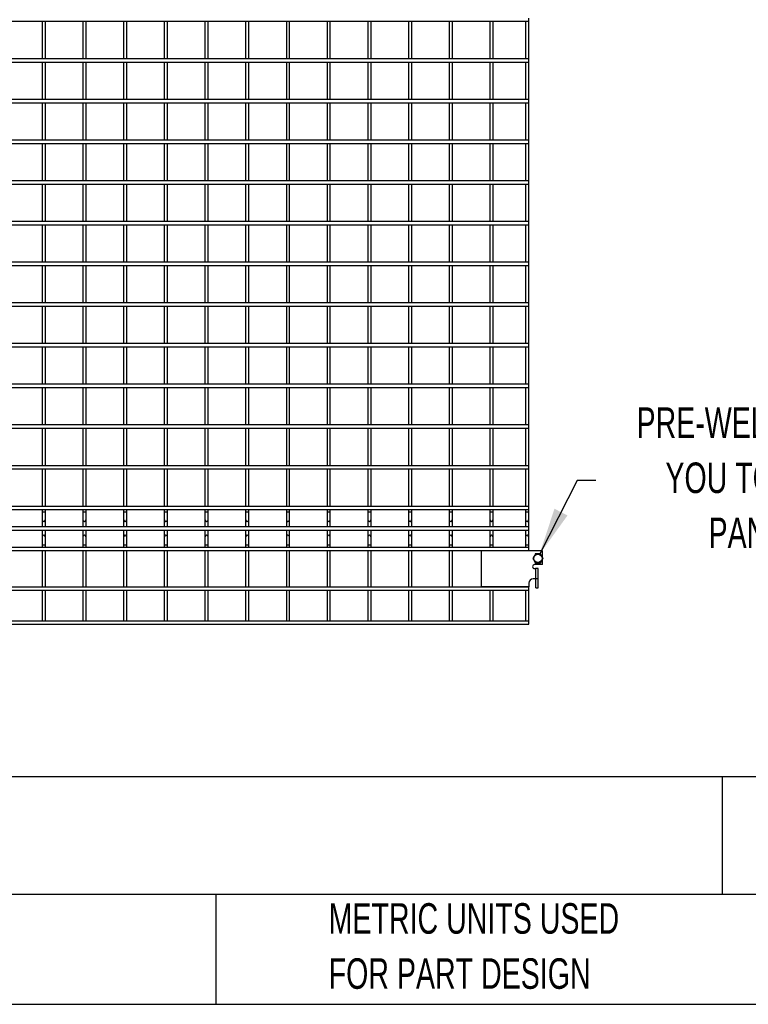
# Model space of a CAD drawing. Header units: inches. Extents: x 0.2 to 10.8, y 0.2 to 8.2.
# Tile 8 of 48: x 4.2 to 6.2, y 0.2 to 2.9. Entities that reach past the tile are written whole.
import ezdxf

# ---------------------------------------------------------------- set-up
doc = ezdxf.new("R2010")
doc.units = ezdxf.units.IN
doc.header["$MEASUREMENT"] = 0
doc.layers.add('DIMENSIONS', color=140, linetype='Continuous', lineweight=25)
doc.layers.add('TEXT', color=140, linetype='Continuous', lineweight=25)
doc.styles.add('SLDTEXTSTYLE0', font='TXT', dxfattribs={"width": 0.7})

# ---------------------------------------------------------------- blocks, each defined once
blk = doc.blocks.new('SW_NOTE_0')
at = {"layer": 'DIMENSIONS', "color": 0, "char_height": 0.5, "attachment_point": 2, "style": 'SLDTEXTSTYLE0'}
for s, insert in [('PRE-WELDED CLIPS ALLOW', (4.508, 0.645)), ('YOU TO QUICKLY LOCK', (4.487, -0.258)), ('PANELS IN PLACE', (4.557, -1.161))]:
    blk.add_mtext(s, dxfattribs=dict(at, insert=insert))
blk = doc.blocks.new('PRE-WELDED')
at = {"layer": 'DIMENSIONS', "color": 140}
blk.add_blockref('SW_NOTE_0', (-0.265, 0.85), dxfattribs=at)

msp = doc.modelspace()

# ---------------------------------------------------------------- linework, layer by layer
for p, q in [((1.72053, 2.93413), (5.60442, 2.93413)), ((4.27608, 2.93413), (4.27608, 2.83191)), ((4.28497, 2.83191), (4.28497, 2.93413)), ((4.3872, 2.93413), (4.3872, 2.83191)), ((4.39608, 2.83191), (4.39608, 2.93413)), ((4.49831, 2.93413), (4.49831, 2.83191)), ((4.5072, 2.83191), (4.5072, 2.93413)), ((4.60942, 2.93413), (4.60942, 2.83191)), ((4.61831, 2.83191), (4.61831, 2.93413)), ((4.72053, 2.93413), (4.72053, 2.83191)), ((4.72942, 2.83191), (4.72942, 2.93413)), ((4.83164, 2.93413), (4.83164, 2.83191)), ((4.84053, 2.83191), (4.84053, 2.93413)), ((4.94275, 2.93413), (4.94275, 2.83191)), ((4.95164, 2.83191), (4.95164, 2.93413)), ((5.05386, 2.93413), (5.05386, 2.83191)), ((5.06275, 2.83191), (5.06275, 2.93413)), ((5.16497, 2.93413), (5.16497, 2.83191)), ((5.17386, 2.83191), (5.17386, 2.93413)), ((5.27608, 2.93413), (5.27608, 2.83191)), ((5.28497, 2.83191), (5.28497, 2.93413)), ((5.3872, 2.93413), (5.3872, 2.83191)), ((5.39608, 2.83191), (5.39608, 2.93413)), ((5.49831, 2.93413), (5.49831, 2.83191)), ((5.5072, 2.83191), (5.5072, 2.93413)), ((5.59553, 2.93413), (5.59553, 2.83191)), ((5.60442, 2.93413), (5.60442, 2.94302)), ((5.60442, 2.83191), (5.60442, 2.93413)), ((5.60442, 2.83191), (1.72053, 2.83191)), ((1.72053, 2.82302), (5.60442, 2.82302)), ((4.27608, 2.82302), (4.27608, 2.7208)), ((4.28497, 2.7208), (4.28497, 2.82302)), ((4.3872, 2.82302), (4.3872, 2.7208)), ((4.39608, 2.7208), (4.39608, 2.82302)), ((4.49831, 2.82302), (4.49831, 2.7208)), ((4.5072, 2.7208), (4.5072, 2.82302)), ((4.60942, 2.82302), (4.60942, 2.7208)), ((4.61831, 2.7208), (4.61831, 2.82302)), ((4.72053, 2.82302), (4.72053, 2.7208)), ((4.72942, 2.7208), (4.72942, 2.82302)), ((4.83164, 2.82302), (4.83164, 2.7208)), ((4.84053, 2.7208), (4.84053, 2.82302)), ((4.94275, 2.82302), (4.94275, 2.7208)), ((4.95164, 2.7208), (4.95164, 2.82302)), ((5.05386, 2.82302), (5.05386, 2.7208)), ((5.06275, 2.7208), (5.06275, 2.82302)), ((5.16497, 2.82302), (5.16497, 2.7208)), ((5.17386, 2.7208), (5.17386, 2.82302)), ((5.27608, 2.82302), (5.27608, 2.7208)), ((5.28497, 2.7208), (5.28497, 2.82302)), ((5.3872, 2.82302), (5.3872, 2.7208)), ((5.39608, 2.7208), (5.39608, 2.82302)), ((5.49831, 2.82302), (5.49831, 2.7208)), ((5.5072, 2.7208), (5.5072, 2.82302)), ((5.59553, 2.82302), (5.59553, 2.7208)), ((5.60442, 2.82302), (5.60442, 2.83191)), ((5.60442, 2.7208), (5.60442, 2.82302)), ((5.60442, 2.7208), (1.72053, 2.7208)), ((5.60442, 2.71191), (5.60442, 2.7208)), ((1.72053, 2.71191), (5.60442, 2.71191)), ((4.27608, 2.71191), (4.27608, 2.60969)), ((4.28497, 2.60969), (4.28497, 2.71191)), ((4.3872, 2.71191), (4.3872, 2.60969)), ((4.39608, 2.60969), (4.39608, 2.71191)), ((4.49831, 2.71191), (4.49831, 2.60969)), ((4.5072, 2.60969), (4.5072, 2.71191)), ((4.60942, 2.71191), (4.60942, 2.60969)), ((4.61831, 2.60969), (4.61831, 2.71191)), ((4.72053, 2.71191), (4.72053, 2.60969)), ((4.72942, 2.60969), (4.72942, 2.71191)), ((4.83164, 2.71191), (4.83164, 2.60969)), ((4.84053, 2.60969), (4.84053, 2.71191)), ((4.94275, 2.71191), (4.94275, 2.60969)), ((4.95164, 2.60969), (4.95164, 2.71191)), ((5.05386, 2.71191), (5.05386, 2.60969)), ((5.06275, 2.60969), (5.06275, 2.71191)), ((5.16497, 2.71191), (5.16497, 2.60969)), ((5.17386, 2.60969), (5.17386, 2.71191)), ((5.27608, 2.71191), (5.27608, 2.60969)), ((5.28497, 2.60969), (5.28497, 2.71191)), ((5.3872, 2.71191), (5.3872, 2.60969)), ((5.39608, 2.60969), (5.39608, 2.71191)), ((5.49831, 2.71191), (5.49831, 2.60969)), ((5.5072, 2.60969), (5.5072, 2.71191)), ((5.59553, 2.71191), (5.59553, 2.60969)), ((5.60442, 2.60969), (5.60442, 2.71191)), ((5.60442, 2.60969), (1.72053, 2.60969)), ((5.60442, 2.6008), (5.60442, 2.60969)), ((1.72053, 2.6008), (5.60442, 2.6008)), ((4.27608, 2.6008), (4.27608, 2.49858)), ((4.28497, 2.49858), (4.28497, 2.6008)), ((4.3872, 2.6008), (4.3872, 2.49858)), ((4.39608, 2.49858), (4.39608, 2.6008)), ((4.49831, 2.6008), (4.49831, 2.49858)), ((4.5072, 2.49858), (4.5072, 2.6008)), ((4.60942, 2.6008), (4.60942, 2.49858)), ((4.61831, 2.49858), (4.61831, 2.6008)), ((4.72053, 2.6008), (4.72053, 2.49858)), ((4.72942, 2.49858), (4.72942, 2.6008)), ((4.83164, 2.6008), (4.83164, 2.49858)), ((4.84053, 2.49858), (4.84053, 2.6008)), ((4.94275, 2.6008), (4.94275, 2.49858)), ((4.95164, 2.49858), (4.95164, 2.6008)), ((5.05386, 2.6008), (5.05386, 2.49858)), ((5.06275, 2.49858), (5.06275, 2.6008)), ((5.16497, 2.6008), (5.16497, 2.49858)), ((5.17386, 2.49858), (5.17386, 2.6008)), ((5.27608, 2.6008), (5.27608, 2.49858)), ((5.28497, 2.49858), (5.28497, 2.6008)), ((5.3872, 2.6008), (5.3872, 2.49858)), ((5.39608, 2.49858), (5.39608, 2.6008)), ((5.49831, 2.6008), (5.49831, 2.49858)), ((5.5072, 2.49858), (5.5072, 2.6008)), ((5.59553, 2.6008), (5.59553, 2.49858)), ((5.60442, 2.49858), (5.60442, 2.6008)), ((5.60442, 2.49858), (1.72053, 2.49858)), ((1.72053, 2.48969), (5.60442, 2.48969)), ((4.27608, 2.48969), (4.27608, 2.38747)), ((4.28497, 2.38747), (4.28497, 2.48969)), ((4.3872, 2.48969), (4.3872, 2.38747)), ((4.39608, 2.38747), (4.39608, 2.48969)), ((4.49831, 2.48969), (4.49831, 2.38747)), ((4.5072, 2.38747), (4.5072, 2.48969)), ((4.60942, 2.48969), (4.60942, 2.38747)), ((4.61831, 2.38747), (4.61831, 2.48969)), ((4.72053, 2.48969), (4.72053, 2.38747)), ((4.72942, 2.38747), (4.72942, 2.48969)), ((4.83164, 2.48969), (4.83164, 2.38747)), ((4.84053, 2.38747), (4.84053, 2.48969)), ((4.94275, 2.48969), (4.94275, 2.38747)), ((4.95164, 2.38747), (4.95164, 2.48969)), ((5.05386, 2.48969), (5.05386, 2.38747)), ((5.06275, 2.38747), (5.06275, 2.48969)), ((5.16497, 2.48969), (5.16497, 2.38747)), ((5.17386, 2.38747), (5.17386, 2.48969)), ((5.27608, 2.48969), (5.27608, 2.38747)), ((5.28497, 2.38747), (5.28497, 2.48969)), ((5.3872, 2.48969), (5.3872, 2.38747)), ((5.39608, 2.38747), (5.39608, 2.48969)), ((5.49831, 2.48969), (5.49831, 2.38747)), ((5.5072, 2.38747), (5.5072, 2.48969)), ((5.59553, 2.48969), (5.59553, 2.38747)), ((5.60442, 2.48969), (5.60442, 2.49858)), ((5.60442, 2.38747), (5.60442, 2.48969)), ((5.60442, 2.38747), (1.72053, 2.38747)), ((1.72053, 2.37858), (5.60442, 2.37858)), ((4.27608, 2.37858), (4.27608, 2.27636)), ((4.28497, 2.27636), (4.28497, 2.37858)), ((4.3872, 2.37858), (4.3872, 2.27636)), ((4.39608, 2.27636), (4.39608, 2.37858)), ((4.49831, 2.37858), (4.49831, 2.27636)), ((4.5072, 2.27636), (4.5072, 2.37858)), ((4.60942, 2.37858), (4.60942, 2.27636)), ((4.61831, 2.27636), (4.61831, 2.37858)), ((4.72053, 2.37858), (4.72053, 2.27636)), ((4.72942, 2.27636), (4.72942, 2.37858)), ((4.83164, 2.37858), (4.83164, 2.27636)), ((4.84053, 2.27636), (4.84053, 2.37858)), ((4.94275, 2.37858), (4.94275, 2.27636)), ((4.95164, 2.27636), (4.95164, 2.37858)), ((5.05386, 2.37858), (5.05386, 2.27636)), ((5.06275, 2.27636), (5.06275, 2.37858)), ((5.16497, 2.37858), (5.16497, 2.27636)), ((5.17386, 2.27636), (5.17386, 2.37858)), ((5.27608, 2.37858), (5.27608, 2.27636)), ((5.28497, 2.27636), (5.28497, 2.37858)), ((5.3872, 2.37858), (5.3872, 2.27636)), ((5.39608, 2.27636), (5.39608, 2.37858)), ((5.49831, 2.37858), (5.49831, 2.27636)), ((5.5072, 2.27636), (5.5072, 2.37858)), ((5.59553, 2.37858), (5.59553, 2.27636)), ((5.60442, 2.37858), (5.60442, 2.38747)), ((5.60442, 2.27636), (5.60442, 2.37858)), ((5.60442, 2.27636), (1.72053, 2.27636)), ((1.72053, 2.26747), (5.60442, 2.26747)), ((4.27608, 2.26747), (4.27608, 2.16524)), ((4.28497, 2.16524), (4.28497, 2.26747)), ((4.3872, 2.26747), (4.3872, 2.16524)), ((4.39608, 2.16524), (4.39608, 2.26747)), ((4.49831, 2.26747), (4.49831, 2.16524)), ((4.5072, 2.16524), (4.5072, 2.26747)), ((4.60942, 2.26747), (4.60942, 2.16524)), ((4.61831, 2.16524), (4.61831, 2.26747)), ((4.72053, 2.26747), (4.72053, 2.16524)), ((4.72942, 2.16524), (4.72942, 2.26747)), ((4.83164, 2.26747), (4.83164, 2.16524)), ((4.84053, 2.16524), (4.84053, 2.26747)), ((4.94275, 2.26747), (4.94275, 2.16524)), ((4.95164, 2.16524), (4.95164, 2.26747)), ((5.05386, 2.26747), (5.05386, 2.16524)), ((5.06275, 2.16524), (5.06275, 2.26747)), ((5.16497, 2.26747), (5.16497, 2.16524)), ((5.17386, 2.16524), (5.17386, 2.26747)), ((5.27608, 2.26747), (5.27608, 2.16524)), ((5.28497, 2.16524), (5.28497, 2.26747)), ((5.3872, 2.26747), (5.3872, 2.16524)), ((5.39608, 2.16524), (5.39608, 2.26747)), ((5.49831, 2.26747), (5.49831, 2.16524)), ((5.5072, 2.16524), (5.5072, 2.26747)), ((5.59553, 2.26747), (5.59553, 2.16524)), ((5.60442, 2.26747), (5.60442, 2.27636)), ((5.60442, 2.16524), (5.60442, 2.26747)), ((5.60442, 2.16524), (1.72053, 2.16524)), ((1.72053, 2.15636), (5.60442, 2.15636)), ((4.27608, 2.15636), (4.27608, 2.05413)), ((4.28497, 2.05413), (4.28497, 2.15636)), ((4.3872, 2.15636), (4.3872, 2.05413)), ((4.39608, 2.05413), (4.39608, 2.15636)), ((4.49831, 2.15636), (4.49831, 2.05413)), ((4.5072, 2.05413), (4.5072, 2.15636)), ((4.60942, 2.15636), (4.60942, 2.05413)), ((4.61831, 2.05413), (4.61831, 2.15636)), ((4.72053, 2.15636), (4.72053, 2.05413)), ((4.72942, 2.05413), (4.72942, 2.15636)), ((4.83164, 2.15636), (4.83164, 2.05413)), ((4.84053, 2.05413), (4.84053, 2.15636)), ((4.94275, 2.15636), (4.94275, 2.05413)), ((4.95164, 2.05413), (4.95164, 2.15636)), ((5.05386, 2.15636), (5.05386, 2.05413)), ((5.06275, 2.05413), (5.06275, 2.15636)), ((5.16497, 2.15636), (5.16497, 2.05413)), ((5.17386, 2.05413), (5.17386, 2.15636)), ((5.27608, 2.15636), (5.27608, 2.05413)), ((5.28497, 2.05413), (5.28497, 2.15636)), ((5.3872, 2.15636), (5.3872, 2.05413)), ((5.39608, 2.05413), (5.39608, 2.15636)), ((5.49831, 2.15636), (5.49831, 2.05413)), ((5.5072, 2.05413), (5.5072, 2.15636)), ((5.59553, 2.15636), (5.59553, 2.05413)), ((5.60442, 2.15636), (5.60442, 2.16524)), ((5.60442, 2.05413), (5.60442, 2.15636)), ((5.60442, 2.05413), (1.72053, 2.05413)), ((1.72053, 2.04524), (5.60442, 2.04524)), ((4.27608, 2.04524), (4.27608, 1.94302)), ((4.28497, 1.94302), (4.28497, 2.04524)), ((4.3872, 2.04524), (4.3872, 1.94302)), ((4.39608, 1.94302), (4.39608, 2.04524)), ((4.49831, 2.04524), (4.49831, 1.94302)), ((4.5072, 1.94302), (4.5072, 2.04524)), ((4.60942, 2.04524), (4.60942, 1.94302)), ((4.61831, 1.94302), (4.61831, 2.04524)), ((4.72053, 2.04524), (4.72053, 1.94302)), ((4.72942, 1.94302), (4.72942, 2.04524)), ((4.83164, 2.04524), (4.83164, 1.94302)), ((4.84053, 1.94302), (4.84053, 2.04524)), ((4.94275, 2.04524), (4.94275, 1.94302)), ((4.95164, 1.94302), (4.95164, 2.04524)), ((5.05386, 2.04524), (5.05386, 1.94302)), ((5.06275, 1.94302), (5.06275, 2.04524)), ((5.16497, 2.04524), (5.16497, 1.94302)), ((5.17386, 1.94302), (5.17386, 2.04524)), ((5.27608, 2.04524), (5.27608, 1.94302)), ((5.28497, 1.94302), (5.28497, 2.04524)), ((5.3872, 2.04524), (5.3872, 1.94302)), ((5.39608, 1.94302), (5.39608, 2.04524)), ((5.49831, 2.04524), (5.49831, 1.94302)), ((5.5072, 1.94302), (5.5072, 2.04524)), ((5.59553, 2.04524), (5.59553, 1.94302)), ((5.60442, 2.04524), (5.60442, 2.05413)), ((5.60442, 1.94302), (5.60442, 2.04524)), ((5.60442, 1.94302), (1.72053, 1.94302)), ((5.60442, 1.93413), (5.60442, 1.94302)), ((1.72053, 1.93413), (5.60442, 1.93413)), ((4.27608, 1.93413), (4.27608, 1.83191)), ((4.28497, 1.83191), (4.28497, 1.93413)), ((4.3872, 1.93413), (4.3872, 1.83191)), ((4.39608, 1.83191), (4.39608, 1.93413)), ((4.49831, 1.93413), (4.49831, 1.83191)), ((4.5072, 1.83191), (4.5072, 1.93413)), ((4.60942, 1.93413), (4.60942, 1.83191)), ((4.61831, 1.83191), (4.61831, 1.93413)), ((4.72053, 1.93413), (4.72053, 1.83191)), ((4.72942, 1.83191), (4.72942, 1.93413)), ((4.83164, 1.93413), (4.83164, 1.83191)), ((4.84053, 1.83191), (4.84053, 1.93413)), ((4.94275, 1.93413), (4.94275, 1.83191)), ((4.95164, 1.83191), (4.95164, 1.93413)), ((5.05386, 1.93413), (5.05386, 1.83191)), ((5.06275, 1.83191), (5.06275, 1.93413)), ((5.16497, 1.93413), (5.16497, 1.83191)), ((5.17386, 1.83191), (5.17386, 1.93413)), ((5.27608, 1.93413), (5.27608, 1.83191)), ((5.28497, 1.83191), (5.28497, 1.93413)), ((5.3872, 1.93413), (5.3872, 1.83191)), ((5.39608, 1.83191), (5.39608, 1.93413)), ((5.49831, 1.93413), (5.49831, 1.83191)), ((5.5072, 1.83191), (5.5072, 1.93413)), ((5.59553, 1.93413), (5.59553, 1.83191)), ((5.60442, 1.83191), (5.60442, 1.93413)), ((5.60442, 1.83191), (1.72053, 1.83191)), ((5.60442, 1.82302), (5.60442, 1.83191)), ((1.72053, 1.82302), (5.60442, 1.82302)), ((4.27608, 1.82302), (4.27608, 1.7208)), ((4.28497, 1.7208), (4.28497, 1.82302)), ((4.3872, 1.82302), (4.3872, 1.7208)), ((4.39608, 1.7208), (4.39608, 1.82302)), ((4.49831, 1.82302), (4.49831, 1.7208)), ((4.5072, 1.7208), (4.5072, 1.82302)), ((4.60942, 1.82302), (4.60942, 1.7208)), ((4.61831, 1.7208), (4.61831, 1.82302)), ((4.72053, 1.82302), (4.72053, 1.7208)), ((4.72942, 1.7208), (4.72942, 1.82302)), ((4.83164, 1.82302), (4.83164, 1.7208)), ((4.84053, 1.7208), (4.84053, 1.82302)), ((4.94275, 1.82302), (4.94275, 1.7208)), ((4.95164, 1.7208), (4.95164, 1.82302)), ((5.05386, 1.82302), (5.05386, 1.7208)), ((5.06275, 1.7208), (5.06275, 1.82302)), ((5.16497, 1.82302), (5.16497, 1.7208)), ((5.17386, 1.7208), (5.17386, 1.82302)), ((5.27608, 1.82302), (5.27608, 1.7208)), ((5.28497, 1.7208), (5.28497, 1.82302)), ((5.3872, 1.82302), (5.3872, 1.7208)), ((5.39608, 1.7208), (5.39608, 1.82302)), ((5.49831, 1.82302), (5.49831, 1.7208)), ((5.5072, 1.7208), (5.5072, 1.82302)), ((5.59553, 1.82302), (5.59553, 1.7208)), ((5.60442, 1.7208), (5.60442, 1.82302)), ((5.60442, 1.7208), (1.72053, 1.7208)), ((5.60442, 1.71191), (5.60442, 1.7208)), ((1.72053, 1.71191), (5.60442, 1.71191)), ((4.27608, 1.71191), (4.27608, 1.60969)), ((4.28497, 1.60969), (4.28497, 1.71191)), ((4.3872, 1.71191), (4.3872, 1.60969)), ((4.39608, 1.60969), (4.39608, 1.71191)), ((4.49831, 1.71191), (4.49831, 1.60969)), ((4.5072, 1.60969), (4.5072, 1.71191)), ((4.60942, 1.71191), (4.60942, 1.60969)), ((4.61831, 1.60969), (4.61831, 1.71191)), ((4.72053, 1.71191), (4.72053, 1.60969)), ((4.72942, 1.60969), (4.72942, 1.71191)), ((4.83164, 1.71191), (4.83164, 1.60969)), ((4.84053, 1.60969), (4.84053, 1.71191)), ((4.94275, 1.71191), (4.94275, 1.60969)), ((4.95164, 1.60969), (4.95164, 1.71191)), ((5.05386, 1.71191), (5.05386, 1.60969)), ((5.06275, 1.60969), (5.06275, 1.71191)), ((5.16497, 1.71191), (5.16497, 1.60969)), ((5.17386, 1.60969), (5.17386, 1.71191)), ((5.27608, 1.71191), (5.27608, 1.60969)), ((5.28497, 1.60969), (5.28497, 1.71191)), ((5.3872, 1.71191), (5.3872, 1.60969)), ((5.39608, 1.60969), (5.39608, 1.71191)), ((5.49831, 1.71191), (5.49831, 1.60969)), ((5.5072, 1.60969), (5.5072, 1.71191)), ((5.59553, 1.71191), (5.59553, 1.60969)), ((5.60442, 1.60969), (5.60442, 1.71191)), ((5.60442, 1.60969), (1.72053, 1.60969)), ((1.72053, 1.6008), (5.60442, 1.6008)), ((4.27608, 1.6008), (4.27608, 1.59496)), ((4.27608, 1.59496), (4.27608, 1.57301)), ((4.27608, 1.59496), (4.28497, 1.59496)), ((4.28497, 1.59496), (4.28497, 1.6008)), ((4.28497, 1.57301), (4.28497, 1.59496)), ((4.3872, 1.6008), (4.3872, 1.59496)), ((4.3872, 1.59496), (4.3872, 1.57301)), ((4.3872, 1.59496), (4.39608, 1.59496)), ((4.39608, 1.59496), (4.39608, 1.6008)), ((4.39608, 1.57301), (4.39608, 1.59496)), ((4.49831, 1.6008), (4.49831, 1.59496)), ((4.49831, 1.59496), (4.49831, 1.57301)), ((4.49831, 1.59496), (4.5072, 1.59496)), ((4.5072, 1.59496), (4.5072, 1.6008)), ((4.5072, 1.57301), (4.5072, 1.59496)), ((4.60942, 1.6008), (4.60942, 1.59496)), ((4.60942, 1.59496), (4.60942, 1.57301)), ((4.60942, 1.59496), (4.61831, 1.59496)), ((4.61831, 1.59496), (4.61831, 1.6008)), ((4.61831, 1.57301), (4.61831, 1.59496)), ((4.72053, 1.6008), (4.72053, 1.59496)), ((4.72053, 1.59496), (4.72053, 1.57301)), ((4.72053, 1.59496), (4.72942, 1.59496)), ((4.72942, 1.59496), (4.72942, 1.6008)), ((4.72942, 1.57301), (4.72942, 1.59496)), ((4.83164, 1.6008), (4.83164, 1.59496)), ((4.83164, 1.59496), (4.83164, 1.57301)), ((4.83164, 1.59496), (4.84053, 1.59496)), ((4.84053, 1.59496), (4.84053, 1.6008)), ((4.84053, 1.57301), (4.84053, 1.59496)), ((4.94275, 1.6008), (4.94275, 1.59496)), ((4.94275, 1.59496), (4.94275, 1.57301)), ((4.94275, 1.59496), (4.95164, 1.59496)), ((4.95164, 1.59496), (4.95164, 1.6008)), ((4.95164, 1.57301), (4.95164, 1.59496)), ((5.05386, 1.6008), (5.05386, 1.59496)), ((5.05386, 1.59496), (5.05386, 1.57301)), ((5.05386, 1.59496), (5.06275, 1.59496)), ((5.06275, 1.59496), (5.06275, 1.6008)), ((5.06275, 1.57301), (5.06275, 1.59496)), ((5.16497, 1.6008), (5.16497, 1.59496)), ((5.16497, 1.59496), (5.16497, 1.57301)), ((5.16497, 1.59496), (5.17386, 1.59496)), ((5.17386, 1.59496), (5.17386, 1.6008)), ((5.17386, 1.57301), (5.17386, 1.59496)), ((5.27608, 1.6008), (5.27608, 1.59496)), ((5.27608, 1.59496), (5.27608, 1.57301)), ((5.27608, 1.59496), (5.28497, 1.59496)), ((5.28497, 1.59496), (5.28497, 1.6008)), ((5.28497, 1.57301), (5.28497, 1.59496)), ((5.3872, 1.6008), (5.3872, 1.59496)), ((5.3872, 1.59496), (5.3872, 1.57301)), ((5.3872, 1.59496), (5.39608, 1.59496)), ((5.39608, 1.59496), (5.39608, 1.6008)), ((5.39608, 1.57301), (5.39608, 1.59496)), ((5.49831, 1.6008), (5.49831, 1.59496)), ((5.49831, 1.59496), (5.49831, 1.57301)), ((5.49831, 1.59496), (5.5072, 1.59496)), ((5.5072, 1.59496), (5.5072, 1.6008)), ((5.5072, 1.57301), (5.5072, 1.59496)), ((5.59553, 1.6008), (5.59553, 1.59496)), ((5.59553, 1.59496), (5.59553, 1.57301)), ((5.59553, 1.59496), (5.60442, 1.59496)), ((5.60442, 1.6008), (5.60442, 1.60969)), ((5.60442, 1.59496), (5.60442, 1.6008)), ((5.60442, 1.57301), (5.60442, 1.59496)), ((4.27608, 1.57301), (4.27608, 1.55373)), ((4.28497, 1.55373), (4.28497, 1.57301)), ((4.3872, 1.57301), (4.3872, 1.55373)), ((4.39608, 1.55373), (4.39608, 1.57301)), ((4.49831, 1.57301), (4.49831, 1.55373)), ((4.5072, 1.55373), (4.5072, 1.57301)), ((4.60942, 1.57301), (4.60942, 1.55373)), ((4.61831, 1.55373), (4.61831, 1.57301)), ((4.72053, 1.57301), (4.72053, 1.55373)), ((4.72942, 1.55373), (4.72942, 1.57301)), ((4.83164, 1.57301), (4.83164, 1.55373)), ((4.84053, 1.55373), (4.84053, 1.57301)), ((4.94275, 1.57301), (4.94275, 1.55373)), ((4.95164, 1.55373), (4.95164, 1.57301)), ((5.05386, 1.57301), (5.05386, 1.55373)), ((5.06275, 1.55373), (5.06275, 1.57301)), ((5.16497, 1.57301), (5.16497, 1.55373)), ((5.17386, 1.55373), (5.17386, 1.57301)), ((5.27608, 1.57301), (5.27608, 1.55373)), ((5.28497, 1.55373), (5.28497, 1.57301)), ((5.3872, 1.57301), (5.3872, 1.55373)), ((5.39608, 1.55373), (5.39608, 1.57301)), ((5.49831, 1.57301), (5.49831, 1.55373)), ((5.5072, 1.55373), (5.5072, 1.57301)), ((5.59553, 1.57301), (5.59553, 1.55373)), ((5.60442, 1.55373), (5.60442, 1.57301)), ((5.60442, 1.55373), (1.72053, 1.55373)), ((1.72053, 1.54484), (5.60442, 1.54484)), ((4.27608, 1.54484), (4.27608, 1.52651)), ((4.28497, 1.52651), (4.28497, 1.54484)), ((4.3872, 1.54484), (4.3872, 1.52651)), ((4.39608, 1.52651), (4.39608, 1.54484)), ((4.49831, 1.54484), (4.49831, 1.52651)), ((4.5072, 1.52651), (4.5072, 1.54484)), ((4.60942, 1.54484), (4.60942, 1.52651)), ((4.61831, 1.52651), (4.61831, 1.54484)), ((4.72053, 1.54484), (4.72053, 1.52651)), ((4.72942, 1.52651), (4.72942, 1.54484)), ((4.83164, 1.54484), (4.83164, 1.52651)), ((4.84053, 1.52651), (4.84053, 1.54484)), ((4.94275, 1.54484), (4.94275, 1.52651)), ((4.95164, 1.52651), (4.95164, 1.54484)), ((5.05386, 1.54484), (5.05386, 1.52651)), ((5.06275, 1.52651), (5.06275, 1.54484)), ((5.16497, 1.54484), (5.16497, 1.52651)), ((5.17386, 1.52651), (5.17386, 1.54484)), ((5.27608, 1.54484), (5.27608, 1.52651)), ((5.28497, 1.52651), (5.28497, 1.54484)), ((5.3872, 1.54484), (5.3872, 1.52651)), ((5.39608, 1.52651), (5.39608, 1.54484)), ((5.49831, 1.54484), (5.49831, 1.52651)), ((5.5072, 1.52651), (5.5072, 1.54484)), ((5.59553, 1.54484), (5.59553, 1.52651)), ((5.60442, 1.54484), (5.60442, 1.55373)), ((5.60442, 1.52651), (5.60442, 1.54484)), ((4.27608, 1.52651), (4.27608, 1.50457)), ((4.28497, 1.50457), (4.28497, 1.52651)), ((4.3872, 1.52651), (4.3872, 1.50457)), ((4.39608, 1.50457), (4.39608, 1.52651)), ((4.49831, 1.52651), (4.49831, 1.50457)), ((4.5072, 1.50457), (4.5072, 1.52651)), ((4.60942, 1.52651), (4.60942, 1.50457)), ((4.61831, 1.50457), (4.61831, 1.52651)), ((4.72053, 1.52651), (4.72053, 1.50457)), ((4.72942, 1.50457), (4.72942, 1.52651)), ((4.83164, 1.52651), (4.83164, 1.50457)), ((4.84053, 1.50457), (4.84053, 1.52651)), ((4.94275, 1.52651), (4.94275, 1.50457)), ((4.95164, 1.50457), (4.95164, 1.52651)), ((5.05386, 1.52651), (5.05386, 1.50457)), ((5.06275, 1.50457), (5.06275, 1.52651)), ((5.16497, 1.52651), (5.16497, 1.50457)), ((5.17386, 1.50457), (5.17386, 1.52651)), ((5.27608, 1.52651), (5.27608, 1.50457)), ((5.28497, 1.50457), (5.28497, 1.52651)), ((5.3872, 1.52651), (5.3872, 1.50457)), ((5.39608, 1.50457), (5.39608, 1.52651)), ((5.49831, 1.52651), (5.49831, 1.50457)), ((5.5072, 1.50457), (5.5072, 1.52651)), ((5.59553, 1.52651), (5.59553, 1.50457)), ((5.60442, 1.50457), (5.60442, 1.52651)), ((5.60442, 1.49778), (1.72053, 1.49778)), ((1.72053, 1.48889), (5.60442, 1.48889)), ((4.27608, 1.50457), (4.27608, 1.49778)), ((4.27608, 1.50457), (4.28053, 1.50457)), ((4.27608, 1.48889), (4.27608, 1.38944)), ((4.28053, 1.50457), (4.28497, 1.50457)), ((4.28497, 1.49778), (4.28497, 1.50457)), ((4.28497, 1.38944), (4.28497, 1.48889)), ((4.3872, 1.50457), (4.3872, 1.49778)), ((4.3872, 1.50457), (4.39164, 1.50457)), ((4.3872, 1.48889), (4.3872, 1.38944)), ((4.39164, 1.50457), (4.39608, 1.50457)), ((4.39608, 1.49778), (4.39608, 1.50457)), ((4.39608, 1.38944), (4.39608, 1.48889)), ((4.49831, 1.50457), (4.49831, 1.49778)), ((4.49831, 1.50457), (4.50275, 1.50457)), ((4.49831, 1.48889), (4.49831, 1.38944)), ((4.50275, 1.50457), (4.5072, 1.50457)), ((4.5072, 1.49778), (4.5072, 1.50457)), ((4.5072, 1.38944), (4.5072, 1.48889)), ((4.60942, 1.50457), (4.60942, 1.49778)), ((4.60942, 1.50457), (4.61386, 1.50457)), ((4.60942, 1.48889), (4.60942, 1.38944)), ((4.61386, 1.50457), (4.61831, 1.50457)), ((4.61831, 1.49778), (4.61831, 1.50457)), ((4.61831, 1.38944), (4.61831, 1.48889)), ((4.72053, 1.50457), (4.72053, 1.49778)), ((4.72053, 1.50457), (4.72497, 1.50457)), ((4.72053, 1.48889), (4.72053, 1.38944)), ((4.72497, 1.50457), (4.72942, 1.50457)), ((4.72942, 1.49778), (4.72942, 1.50457)), ((4.72942, 1.38944), (4.72942, 1.48889)), ((4.83164, 1.50457), (4.83164, 1.49778)), ((4.83164, 1.50457), (4.83608, 1.50457)), ((4.83164, 1.48889), (4.83164, 1.38944)), ((4.83608, 1.50457), (4.84053, 1.50457)), ((4.84053, 1.49778), (4.84053, 1.50457)), ((4.84053, 1.38944), (4.84053, 1.48889)), ((4.94275, 1.50457), (4.94275, 1.49778)), ((4.94275, 1.50457), (4.9472, 1.50457)), ((4.94275, 1.48889), (4.94275, 1.38944)), ((4.9472, 1.50457), (4.95164, 1.50457)), ((4.95164, 1.49778), (4.95164, 1.50457)), ((4.95164, 1.38944), (4.95164, 1.48889)), ((5.05386, 1.50457), (5.05386, 1.49778)), ((5.05386, 1.50457), (5.05831, 1.50457)), ((5.05386, 1.48889), (5.05386, 1.38944)), ((5.05831, 1.50457), (5.06275, 1.50457)), ((5.06275, 1.49778), (5.06275, 1.50457)), ((5.06275, 1.38944), (5.06275, 1.48889)), ((5.16497, 1.50457), (5.16497, 1.49778)), ((5.16497, 1.50457), (5.16942, 1.50457)), ((5.16497, 1.48889), (5.16497, 1.38944)), ((5.16942, 1.50457), (5.17386, 1.50457)), ((5.17386, 1.49778), (5.17386, 1.50457)), ((5.17386, 1.38944), (5.17386, 1.48889)), ((5.27608, 1.50457), (5.27608, 1.49778)), ((5.27608, 1.50457), (5.28053, 1.50457)), ((5.27608, 1.48889), (5.27608, 1.38944)), ((5.28053, 1.50457), (5.28497, 1.50457)), ((5.28497, 1.49778), (5.28497, 1.50457)), ((5.28497, 1.38944), (5.28497, 1.48889)), ((5.3872, 1.50457), (5.3872, 1.49778)), ((5.3872, 1.50457), (5.39164, 1.50457)), ((5.3872, 1.48889), (5.3872, 1.38944)), ((5.39164, 1.50457), (5.39608, 1.50457)), ((5.39608, 1.49778), (5.39608, 1.50457)), ((5.39608, 1.38944), (5.39608, 1.48889)), ((5.47492, 1.4882), (5.47492, 1.39015)), ((5.64158, 1.4882), (5.47492, 1.4882)), ((5.49831, 1.50457), (5.49831, 1.49778)), ((5.49831, 1.50457), (5.50275, 1.50457)), ((5.49831, 1.48889), (5.49831, 1.4882)), ((5.50275, 1.50457), (5.5072, 1.50457)), ((5.5072, 1.49778), (5.5072, 1.50457)), ((5.5072, 1.4882), (5.5072, 1.48889)), ((5.59553, 1.50457), (5.59553, 1.49778)), ((5.59553, 1.50457), (5.59997, 1.50457)), ((5.59553, 1.48889), (5.59553, 1.4882)), ((5.59997, 1.50457), (5.60442, 1.50457)), ((5.60442, 1.49778), (5.60442, 1.50457)), ((5.60442, 1.48889), (5.60442, 1.49778)), ((5.60442, 1.4882), (5.60442, 1.48889)), ((5.64158, 1.47078), (5.64158, 1.4882)), ((5.64158, 1.4507), (5.64158, 1.46451)), ((5.64158, 1.4507), (5.62047, 1.4507)), ((5.62047, 1.43959), (5.62292, 1.43959)), ((5.62292, 1.43959), (5.62292, 1.41181)), ((5.63036, 1.43959), (5.62292, 1.43959)), ((5.63036, 1.41181), (5.63036, 1.43959)), ((5.60442, 1.3997), (5.60442, 1.39015)), ((5.62292, 1.41181), (5.61653, 1.41181)), ((5.63036, 1.41181), (5.62292, 1.41181)), ((5.62342, 1.38748), (5.62342, 1.41181)), ((5.63036, 1.38748), (5.63036, 1.41181)), ((5.60442, 1.38944), (1.72053, 1.38944)), ((1.72053, 1.38055), (5.60442, 1.38055)), ((4.27608, 1.38055), (4.27608, 1.29657)), ((4.28497, 1.29657), (4.28497, 1.38055)), ((4.3872, 1.38055), (4.3872, 1.29657)), ((4.39608, 1.29657), (4.39608, 1.38055)), ((4.49831, 1.38055), (4.49831, 1.29657)), ((4.5072, 1.29657), (4.5072, 1.38055)), ((4.60942, 1.38055), (4.60942, 1.29657)), ((4.61831, 1.29657), (4.61831, 1.38055)), ((4.72053, 1.38055), (4.72053, 1.29657)), ((4.72942, 1.29657), (4.72942, 1.38055)), ((4.83164, 1.38055), (4.83164, 1.29657)), ((4.84053, 1.29657), (4.84053, 1.38055)), ((4.94275, 1.38055), (4.94275, 1.29657)), ((4.95164, 1.29657), (4.95164, 1.38055)), ((5.05386, 1.38055), (5.05386, 1.29657)), ((5.06275, 1.29657), (5.06275, 1.38055)), ((5.16497, 1.38055), (5.16497, 1.29657)), ((5.17386, 1.29657), (5.17386, 1.38055)), ((5.27608, 1.38055), (5.27608, 1.29657)), ((5.28497, 1.29657), (5.28497, 1.38055)), ((5.3872, 1.38055), (5.3872, 1.29657)), ((5.39608, 1.29657), (5.39608, 1.38055)), ((5.60442, 1.39015), (5.47492, 1.39015)), ((5.49831, 1.39015), (5.49831, 1.38944)), ((5.49831, 1.38055), (5.49831, 1.29657)), ((5.5072, 1.38944), (5.5072, 1.39015)), ((5.5072, 1.29657), (5.5072, 1.38055)), ((5.59553, 1.39015), (5.59553, 1.38944)), ((5.59553, 1.38055), (5.59553, 1.29657)), ((5.60442, 1.38944), (5.60442, 1.39015)), ((5.60442, 1.38055), (5.60442, 1.38944)), ((5.60442, 1.29657), (5.60442, 1.38055)), ((5.62342, 1.38748), (5.63036, 1.38748)), ((5.60442, 1.29657), (1.72053, 1.29657)), ((5.60442, 1.28768), (5.60442, 1.29657)), ((1.72053, 1.28768), (5.60442, 1.28768))]:
    msp.add_line(p, q)
msp.add_circle((5.62936, 1.46765), 0.01128)
for centre, radius, start, end in [((4.28053, 1.57301), 0.00444, 180, 270), ((4.28053, 1.57301), 0.00444, 270, 0), ((4.39164, 1.57301), 0.00444, 180, 270), ((4.39164, 1.57301), 0.00444, 270, 0), ((4.50275, 1.57301), 0.00444, 180, 270), ((4.50275, 1.57301), 0.00444, 270, 0), ((4.61386, 1.57301), 0.00444, 180, 270), ((4.61386, 1.57301), 0.00444, 270, 0), ((4.72497, 1.57301), 0.00444, 180, 270), ((4.72497, 1.57301), 0.00444, 270, 0), ((4.83608, 1.57301), 0.00444, 180, 270), ((4.83608, 1.57301), 0.00444, 270, 0), ((4.9472, 1.57301), 0.00444, 180, 270), ((4.9472, 1.57301), 0.00444, 270, 0), ((5.05831, 1.57301), 0.00444, 180, 270), ((5.05831, 1.57301), 0.00444, 270, 0), ((5.16942, 1.57301), 0.00444, 180, 270), ((5.16942, 1.57301), 0.00444, 270, 0), ((5.28053, 1.57301), 0.00444, 180, 270), ((5.28053, 1.57301), 0.00444, 270, 0), ((5.39164, 1.57301), 0.00444, 180, 270), ((5.39164, 1.57301), 0.00444, 270, 0), ((5.50275, 1.57301), 0.00444, 180, 270), ((5.50275, 1.57301), 0.00444, 270, 0), ((5.59997, 1.57301), 0.00444, 180, 270), ((5.59997, 1.57301), 0.00444, 270, 0), ((4.28053, 1.52651), 0.00444, 0, 180), ((4.39164, 1.52651), 0.00444, 0, 180), ((4.50275, 1.52651), 0.00444, 0, 180), ((4.61386, 1.52651), 0.00444, 0, 180), ((4.72497, 1.52651), 0.00444, 0, 180), ((4.83608, 1.52651), 0.00444, 0, 180), ((4.9472, 1.52651), 0.00444, 0, 180), ((5.05831, 1.52651), 0.00444, 0, 180), ((5.16942, 1.52651), 0.00444, 0, 180), ((5.28053, 1.52651), 0.00444, 0, 180), ((5.39164, 1.52651), 0.00444, 0, 180), ((5.50275, 1.52651), 0.00444, 0, 180), ((5.59997, 1.52651), 0.00444, 0, 180), ((5.62047, 1.44515), 0.00556, 90, 270), ((5.61653, 1.3997), 0.01211, 90, 180)]:
    msp.add_arc(centre, radius, start, end)
for points in [[(5.62235, 1.4798), (5.6212, 1.47781), (5.62004, 1.4758), (5.61855, 1.47322), (5.61825, 1.4727), (5.61765, 1.47167), (5.61736, 1.47116), (5.61648, 1.46964), (5.6159, 1.46864), (5.61533, 1.46765)], [(5.63638, 1.4798), (5.63409, 1.4798), (5.63176, 1.4798), (5.62878, 1.4798), (5.62818, 1.4798), (5.62699, 1.4798), (5.62641, 1.4798), (5.62465, 1.4798), (5.62349, 1.4798), (5.62235, 1.4798)], [(5.6434, 1.46765), (5.64225, 1.46963), (5.64109, 1.47164), (5.6396, 1.47423), (5.6393, 1.47475), (5.6387, 1.47577), (5.63841, 1.47628), (5.63753, 1.4778), (5.63695, 1.47881), (5.63638, 1.4798)], [(5.61533, 1.46765), (5.61648, 1.46566), (5.61764, 1.46365), (5.61913, 1.46106), (5.61943, 1.46055), (5.62002, 1.45952), (5.62032, 1.45901), (5.62119, 1.45749), (5.62177, 1.45649), (5.62235, 1.45549)], [(5.62235, 1.45549), (5.62464, 1.45549), (5.62696, 1.45549), (5.62995, 1.45549), (5.63054, 1.45549), (5.63173, 1.45549), (5.63232, 1.45549), (5.63408, 1.45549), (5.63523, 1.45549), (5.63638, 1.45549)], [(5.63638, 1.45549), (5.63752, 1.45748), (5.63869, 1.45949), (5.64018, 1.46207), (5.64048, 1.46259), (5.64107, 1.46362), (5.64137, 1.46413), (5.64224, 1.46565), (5.64282, 1.46665), (5.6434, 1.46765)]]:
    msp.add_open_spline(points, degree=3, knots=[0, 0, 0, 0, 0.5, 0.5, 0.625, 0.625, 0.75, 0.75, 1, 1, 1, 1])
at = {"layer": 'DIMENSIONS', "flags": 128}
msp.add_lwpolyline([(5.78716, 1.68036), (5.7364, 1.68036), (5.63348, 1.47815)], dxfattribs=at)
at = {"layer": 'DIMENSIONS'}
msp.add_solid([(5.63348, 1.47815), (5.71027, 1.58493), (5.67462, 1.60308)], dxfattribs=at)
at = {"layer": 'TEXT'}
for p, q in [((10.75, 0.87111), (0.25, 0.87111)), ((6.13224, 0.87111), (6.13224, 0.55)), ((10.75, 0.55), (0.25, 0.55)), ((4.74986, 0.55), (4.74986, 0.25)), ((0.25, 0.25), (10.75, 0.25))]:
    msp.add_line(p, q, dxfattribs=at)

# ---------------------------------------------------------------- block references
at = {"color": 7, "linetype": 'Continuous', "xscale": 0.1666666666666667, "yscale": 0.1666666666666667, "zscale": 0.1666666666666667}
msp.add_blockref('PRE-WELDED', (5.72237, 1.63078), dxfattribs=at)

# ---------------------------------------------------------------- texts
at = {"layer": 'TEXT', "attachment_point": 1, "style": 'SLDTEXTSTYLE0'}
for s, insert, char_height in [('HUSKY RACK AND WIRE VELOX SERIES MACHINE GUARDING PANEL, 66 X 70IN, 2 X 2IN GRID, 8 GAUGE WIRE,', (0.31361, 0.81182), 0.0729167), ('PART DIMENSIONS MAY DIFFER SLIGHTLY', (2.17005, 0.52614), 0.0833333), ('METRIC UNITS USED', (5.0582, 0.52614), 0.0833333), ('FOR PART DESIGN', (5.0582, 0.37566), 0.0833333)]:
    msp.add_mtext(s, dxfattribs=dict(at, insert=insert, char_height=char_height))

doc.saveas('drawing.dxf')
